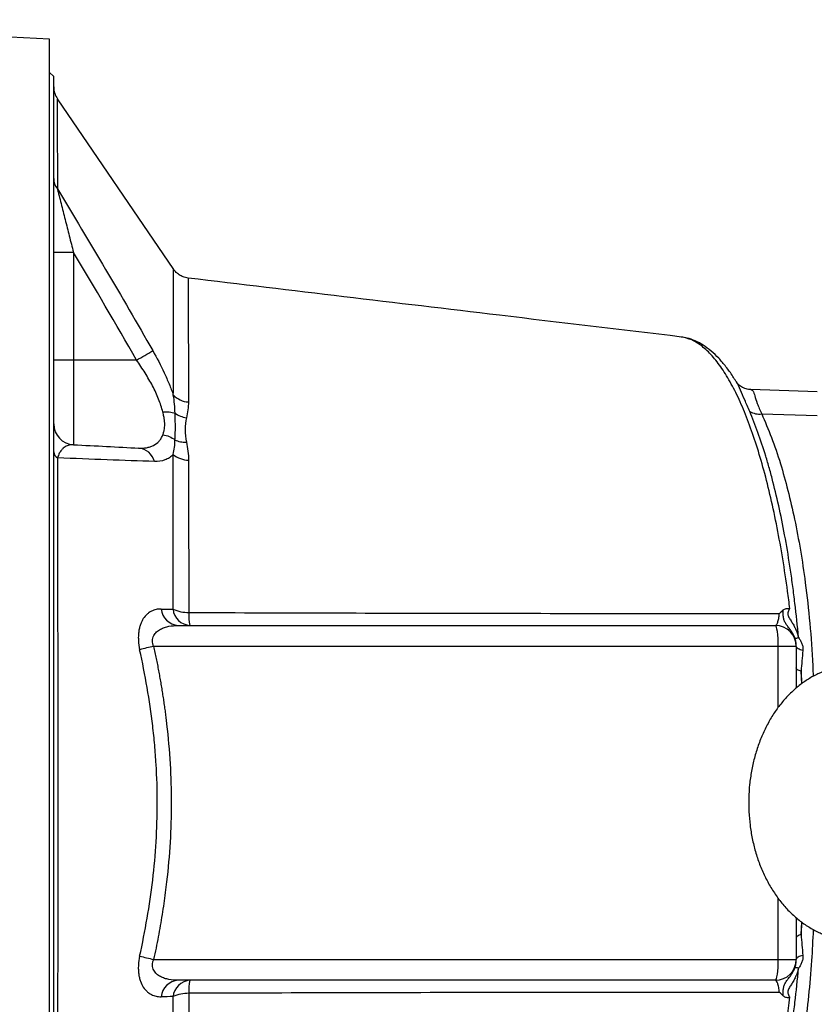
# Model space of a CAD drawing. Header units: millimetres. Extents: x 1645 to 4506, y 2573 to 3631.
# Tile 9 of 10: x 3784 to 4165, y 3040 to 3512. Entities that reach past the tile are written whole.
import ezdxf

# ---------------------------------------------------------------- set-up
doc = ezdxf.new("R2010")
doc.units = ezdxf.units.MM
doc.header["$LTSCALE"] = 2

msp = doc.modelspace()

# ---------------------------------------------------------------- linework, layer by layer
at = {"color": 7, "linetype": 'Continuous', "lineweight": 25}
for p, q in [((3797.94, 3502.46), (3615.16, 3511.73)), ((3797.94, 2770.48), (3797.94, 3502.46)), ((3799.94, 3484.47), (3797.94, 3486.47)), ((3799.94, 2788.47), (3799.94, 3484.47)), ((3857.47, 3392.06), (3801.8, 3473.74)), ((3809.42, 3400.25), (3799.94, 3400.25)), ((3809.42, 3400.25), (3809.42, 3348.6)), ((3864.46, 3387.69), (3864.46, 3387.69)), ((4100.93, 3359.65), (4100.8, 3359.69)), ((3809.42, 3348.6), (3799.94, 3348.6)), ((3809.42, 3348.6), (3809.42, 3308.1)), ((3839.7, 3348.6), (3809.42, 3348.6)), ((4165.94, 3333.44), (4134.12, 3334.56)), ((4139.41, 3322.84), (4165.94, 3322.06)), ((3859.54, 3221.47), (4145.94, 3221.47)), ((4147.33, 3211.47), (3847.86, 3211.47)), ((4155.94, 3211.47), (4147.33, 3211.47)), ((4155.94, 3211.47), (4155.94, 3191.44)), ((4155.94, 3081.47), (4155.94, 3061.47)), ((3847.86, 3061.47), (4147.33, 3061.47)), ((4147.33, 3061.47), (4155.94, 3061.47)), ((4145.94, 3051.47), (3859.54, 3051.47))]:
    msp.add_line(p, q, dxfattribs=at)
at = {"color": 8, "linetype": 'Continuous', "lineweight": 25}
for p, q in [((4147.33, 3182.18), (4147.33, 3211.47)), ((4158.59, 3193.56), (4158.28, 3199.58)), ((4158.28, 3199.58), (4158.48, 3193.48)), ((4147.33, 3061.47), (4147.33, 3090.66)), ((4158.49, 3079.46), (4158.28, 3073.36)), ((4158.28, 3073.36), (4158.57, 3079.39))]:
    msp.add_line(p, q, dxfattribs=at)
at = {"color": 7, "linetype": 'Continuous', "lineweight": 25, "flags": 128}
for points in [[(4147.33, 3211.47), (4147.31, 3213.42), (4147.23, 3215.3), (4147.1, 3217.02), (4146.92, 3218.54), (4146.71, 3219.78), (4146.47, 3220.71), (4146.21, 3221.28), (4145.94, 3221.47)], [(4159.14, 3209.51), (4158.44, 3209.67), (4157.82, 3209.86), (4157.27, 3210.09), (4156.8, 3210.34), (4156.43, 3210.62), (4156.16, 3210.91), (4156, 3211.21), (4155.94, 3211.51)], [(4158.28, 3199.58), (4157.76, 3199.73), (4157.3, 3199.9), (4156.89, 3200.09), (4156.56, 3200.29), (4156.29, 3200.5), (4156.1, 3200.72), (4155.98, 3200.95), (4155.94, 3201.18)], [(4158.28, 3073.36), (4157.76, 3073.2), (4157.3, 3073.03), (4156.89, 3072.85), (4156.56, 3072.65), (4156.29, 3072.43), (4156.1, 3072.21), (4155.98, 3071.99), (4155.94, 3071.75)], [(4159.14, 3063.43), (4158.44, 3063.27), (4157.82, 3063.07), (4157.27, 3062.85), (4156.8, 3062.6), (4156.43, 3062.32), (4156.16, 3062.03), (4156, 3061.73), (4155.94, 3061.42)], [(4145.94, 3051.47), (4146.21, 3051.66), (4146.47, 3052.23), (4146.71, 3053.15), (4146.92, 3054.4), (4147.1, 3055.91), (4147.23, 3057.64), (4147.31, 3059.52), (4147.33, 3061.47)]]:
    msp.add_lwpolyline(points, dxfattribs=at)
at = {"color": 7, "linetype": 'Continuous', "lineweight": 25}
for centre, radius, start, end in [((3809.94, 3479.55), 10, 180.0013, 215.5543), ((3807.91, 3435.68), 7.97, 180.4014, 218.8062), ((3755.13, 3499.14), 172.66, 299.3265, 302.3021), ((3865.1, 3339.39), 10.83, 223.973, 267.0612), ((4138.3, 3332.52), 9.74, 241.3418, 276.4972), ((3809.94, 3318.09), 10, 180, 267), ((3803.58, 3304.96), 3.65, 185.3782, 240.9176), ((3839.85, 3297.75), 8.76, 15.2189, 84.7408), ((3864.89, 3312.36), 11.72, 229.3789, 268.5242), ((3860.22, 3230.28), 8.83, 186.041, 265.6078), ((3865.92, 3230.27), 8.83, 186.5045, 265.7105), ((3864.52, 3245.73), 18.03, 245.8673, 270.5459), ((3886.34, 3226.52), 21.67, 176.8996, 193.4905), ((4145.94, 3211.47), 10, 0, 90), ((4155.86, 3218.86), 3.4, 259.8786, 290.116), ((3889.09, 3022.25), 193.66, 102.2935, 104.3309), ((3889.09, 3250.69), 193.66, 255.6692, 257.7066), ((4145.94, 3061.47), 10, 270, 0), ((4155.86, 3054.08), 3.4, 69.884, 100.1214), ((3860.22, 3042.66), 8.83, 94.3923, 173.9591), ((3865.92, 3042.66), 8.83, 94.2895, 173.4955), ((3886.34, 3046.41), 21.67, 166.5095, 183.1004), ((3864.52, 3027.21), 18.03, 89.4541, 114.1328)]:
    msp.add_arc(centre, radius, start, end, dxfattribs=at)
at = {"color": 8, "linetype": 'Continuous', "lineweight": 25}
for points, knots in [([(3801.68, 3473.65), (3801.68, 3473.65), (3801.68, 3473.64), (3801.68, 3471.08), (3801.68, 3467.13), (3801.68, 3462.47), (3801.68, 3456.65), (3801.69, 3449.62), (3801.69, 3441.15), (3801.7, 3434.31), (3801.7, 3430.69)], [0, 0, 0, 0, 0.113797, 0.282363, 0.398435, 0.514506, 0.630989, 0.74874, 0.866922, 1, 1, 1, 1]), ([(3857.3, 3331.87), (3857.31, 3335.89), (3857.32, 3343.94), (3857.34, 3354.62), (3857.35, 3364.2), (3857.36, 3372.73), (3857.37, 3379.97), (3857.37, 3385.8), (3857.38, 3389.81), (3857.38, 3391.99), (3857.38, 3391.99), (3857.38, 3392)], [0, 0, 0, 0, 0.10758, 0.21516, 0.325134, 0.435108, 0.554408, 0.673707, 0.796375, 0.919041, 1, 1, 1, 1]), ([(3864.46, 3387.69), (3864.46, 3387.69), (3864.46, 3387.71), (3864.46, 3385.62), (3864.46, 3381.79), (3864.47, 3376.07), (3864.48, 3368.89), (3864.49, 3360.54), (3864.5, 3351.24), (3864.52, 3340.7), (3864.53, 3332.62), (3864.54, 3328.57)], [0, 0, 0, 0, 0.08265, 0.201697, 0.320747, 0.44318, 0.565615, 0.673021, 0.780426, 0.890213, 1, 1, 1, 1]), ([(4152.88, 3229.61), (4152.53, 3232.37), (4151.49, 3240.53), (4149.51, 3253.58), (4146.83, 3268.56), (4143.81, 3282.73), (4140.49, 3295.95), (4136.93, 3308.01), (4133.13, 3318.97), (4129.1, 3328.79), (4124.81, 3337.48), (4120.32, 3344.86), (4115.62, 3350.92), (4110.78, 3355.48), (4105.86, 3358.61), (4102.56, 3359.31), (4100.93, 3359.65)], [0, 0, 0, 0, 0.03618, 0.107131, 0.178082, 0.251032, 0.323985, 0.395999, 0.468015, 0.54191, 0.615808, 0.691797, 0.767787, 0.845792, 0.923796, 1, 1, 1, 1]), ([(4133.63, 3323.97), (4132.82, 3325.88), (4131.2, 3329.71), (4129.2, 3334.38), (4127.88, 3337.36), (4127.06, 3338.45), (4126.96, 3338.59)], [0, 0, 0, 0, 0.3157203, 0.6339705, 0.9544013, 1, 1, 1, 1]), ([(4134.14, 3334.52), (4134.54, 3334.38), (4135.37, 3334.08), (4136.03, 3331.73), (4137.03, 3328.07), (4138.61, 3324.6), (4139.41, 3322.84)], [0, 0, 0, 0, 0.2422, 0.502953, 0.748148, 1, 1, 1, 1]), ([(4139.41, 3322.84), (4140.98, 3319.18), (4144.14, 3311.87), (4148.31, 3299.5), (4152.01, 3286.35), (4155.21, 3272.5), (4158.01, 3257.71), (4160.51, 3241.15), (4162.51, 3222.63), (4163.74, 3207.51), (4164, 3198.76), (4164.05, 3197.05)], [0, 0, 0, 0, 0.1230704, 0.2461369, 0.3593413, 0.4729197, 0.5864814, 0.6996632, 0.8332955, 0.9672553, 1, 1, 1, 1]), ([(4164.09, 3075.8), (4163.85, 3070.8), (4163.32, 3059.94), (4161.88, 3043.89), (4159.71, 3025.83), (4156.63, 3007.11), (4152.51, 2988.26), (4148.11, 2972.72), (4143.71, 2960.02), (4140.84, 2953.41), (4139.41, 2950.1)], [0, 0, 0, 0, 0.096702, 0.209961, 0.322819, 0.473822, 0.625288, 0.776325, 0.888161, 1, 1, 1, 1]), ([(4100.93, 2913.44), (4102.05, 2913.58), (4104.9, 2913.93), (4109.49, 2916.5), (4114.67, 2920.93), (4119.45, 2926.83), (4123.8, 2933.71), (4127.74, 2941.26), (4131.6, 2950.06), (4135.32, 2960.07), (4138.97, 2971.59), (4142.49, 2984.67), (4145.85, 2999.45), (4148.89, 3015.56), (4151.22, 3030.36), (4152.43, 3039.87), (4152.88, 3043.33)], [0, 0, 0, 0, 0.052171, 0.13317, 0.215997, 0.299451, 0.365857, 0.434126, 0.502762, 0.572569, 0.642793, 0.719197, 0.796181, 0.875043, 0.954575, 1, 1, 1, 1])]:
    msp.add_open_spline(points, degree=3, knots=knots, dxfattribs=at)
at = {"color": 7, "linetype": 'Continuous', "lineweight": 25}
for points, knots in [([(3801.7, 3430.69), (3801.82, 3430.22), (3801.95, 3429.69), (3802.23, 3428.57), (3802.38, 3427.99), (3802.83, 3426.2), (3803.14, 3424.96), (3803.78, 3422.44), (3804.1, 3421.16), (3804.76, 3418.58), (3805.09, 3417.28), (3806.08, 3413.37), (3806.75, 3410.76), (3808.08, 3405.51), (3808.75, 3402.88), (3809.42, 3400.25)], [0, 0, 0, 0, 0.0625, 0.0625, 0.125, 0.125, 0.25, 0.25, 0.375, 0.375, 0.5, 0.5, 0.75, 0.75, 1, 1, 1, 1]), ([(3801.7, 3430.69), (3809.49, 3417.88), (3817.21, 3405.02), (3832.47, 3379.2), (3840, 3366.24), (3847.4, 3353.19)], [0, 0, 0, 0, 0.5, 0.5, 1, 1, 1, 1]), ([(3864.49, 3387.96), (3864.01, 3388.01), (3862.79, 3388.13), (3861.02, 3388.88), (3859.33, 3389.99), (3858.17, 3391.09), (3857.66, 3391.84), (3857.49, 3392.08)], [0, 0, 0, 0, 0.171972, 0.436632, 0.676314, 0.894545, 1, 1, 1, 1]), ([(4100.94, 3359.69), (4071.83, 3363.16), (3993.01, 3372.57), (3914.19, 3381.97), (3864.48, 3387.9)], [0, 0, 0, 0, 0.36928, 1, 1, 1, 1]), ([(4126.95, 3338.59), (4126.49, 3339.35), (4124.98, 3341.86), (4122.27, 3345.53), (4118.82, 3349.59), (4115.21, 3353.03), (4111.47, 3355.82), (4107.63, 3357.88), (4104.07, 3359.2), (4101.77, 3359.51), (4100.81, 3359.64)], [0, 0, 0, 0, 0.062342, 0.205246, 0.349301, 0.493498, 0.635803, 0.773839, 0.90577, 1, 1, 1, 1]), ([(3847.4, 3353.19), (3849.39, 3349.68), (3851.24, 3346.14), (3853.74, 3340.79), (3854.54, 3339), (3856.02, 3335.4), (3856.7, 3333.62), (3857.3, 3331.87)], [0, 0, 0, 0, 0.5, 0.5, 0.75, 0.75, 1, 1, 1, 1]), ([(3852.26, 3323.8), (3852.02, 3324.8), (3851.72, 3325.82), (3851.05, 3327.86), (3850.67, 3328.89), (3849.84, 3330.97), (3849.39, 3332.01), (3848.41, 3334.12), (3847.89, 3335.18), (3846.23, 3338.36), (3845.02, 3340.44), (3842.47, 3344.56), (3841.12, 3346.59), (3839.7, 3348.6)], [0, 0, 0, 0, 0.125, 0.125, 0.25, 0.25, 0.375, 0.375, 0.5, 0.5, 0.75, 0.75, 1, 1, 1, 1]), ([(4134.14, 3334.5), (4133.76, 3334.51), (4132.69, 3334.53), (4130.69, 3335.2), (4128.79, 3336.41), (4127.56, 3337.71), (4127.19, 3338.32), (4127.03, 3338.56)], [0, 0, 0, 0, 0.133383, 0.383022, 0.627111, 0.847575, 1, 1, 1, 1]), ([(3864.54, 3328.57), (3864.54, 3327.33), (3864.43, 3326.08), (3864.06, 3323.57), (3863.81, 3322.31), (3863.55, 3321.03)], [0, 0, 0, 0, 0.5, 0.5, 1, 1, 1, 1]), ([(3852.26, 3323.8), (3853.32, 3323.91), (3854.38, 3323.91), (3856.37, 3323.72), (3857.3, 3323.52), (3858.11, 3323.23)], [0, 0, 0, 0, 0.5, 0.5, 1, 1, 1, 1]), ([(3852.27, 3312.84), (3852.33, 3313.01), (3852.44, 3313.32), (3852.59, 3313.79), (3852.73, 3314.25), (3852.84, 3314.7), (3853, 3315.4), (3853.15, 3316.39), (3853.22, 3317.74), (3853.15, 3319.15), (3852.97, 3320.44), (3852.75, 3321.61), (3852.53, 3322.65), (3852.35, 3323.4), (3852.26, 3323.8)], [0, 0, 0, 0, 0.056515, 0.109735, 0.159667, 0.206317, 0.249696, 0.377352, 0.499103, 0.621321, 0.749708, 0.823789, 0.907209, 1, 1, 1, 1]), ([(3858.1, 3310.38), (3858.15, 3311.35), (3858.2, 3312.35), (3858.27, 3314.41), (3858.29, 3315.45), (3858.29, 3317.6), (3858.27, 3318.69), (3858.2, 3320.92), (3858.16, 3322.06), (3858.11, 3323.23)], [0, 0, 0, 0, 0.25, 0.25, 0.5, 0.5, 0.75, 0.75, 1, 1, 1, 1]), ([(3858.11, 3323.23), (3858.88, 3322.67), (3859.74, 3322.2), (3861.58, 3321.46), (3862.56, 3321.19), (3863.55, 3321.03)], [0, 0, 0, 0, 0.5, 0.5, 1, 1, 1, 1]), ([(4157.03, 3215.66), (4156.52, 3221.24), (4155.95, 3226.73), (4154.99, 3234.82), (4154.65, 3237.5), (4153.95, 3242.81), (4153.58, 3245.44), (4151.66, 3258.36), (4149.89, 3268.07), (4146.93, 3281.73), (4145.88, 3286.13), (4144.24, 3292.51), (4143.68, 3294.6), (4142.52, 3298.7), (4141.93, 3300.71), (4140.13, 3306.6), (4138.89, 3310.34), (4136.32, 3317.44), (4135, 3320.8), (4133.63, 3323.97)], [0, 0, 0, 0, 0.125, 0.125, 0.1875, 0.1875, 0.25, 0.25, 0.5, 0.5, 0.625, 0.625, 0.6875, 0.6875, 0.75, 0.75, 0.875, 0.875, 1, 1, 1, 1]), ([(3863.55, 3321.03), (3863.18, 3319.18), (3862.99, 3317.27), (3862.99, 3313.35), (3863.19, 3311.34), (3863.57, 3309.3)], [0, 0, 0, 0, 0.5, 0.5, 1, 1, 1, 1]), ([(3840.66, 3306.47), (3841.98, 3306.4), (3843.24, 3306.46), (3845.02, 3306.76), (3845.6, 3306.9), (3846.71, 3307.25), (3847.25, 3307.47), (3848.76, 3308.23), (3849.67, 3308.9), (3850.82, 3310.18), (3851.17, 3310.66), (3851.79, 3311.69), (3852.05, 3312.24), (3852.27, 3312.84)], [0, 0, 0, 0, 0.25, 0.25, 0.375, 0.375, 0.5, 0.5, 0.75, 0.75, 0.875, 0.875, 1, 1, 1, 1]), ([(3852.27, 3312.84), (3853.33, 3312.7), (3854.38, 3312.42), (3856.36, 3311.58), (3857.29, 3311.03), (3858.1, 3310.38)], [0, 0, 0, 0, 0.5, 0.5, 1, 1, 1, 1]), ([(3809.42, 3308.1), (3808.76, 3308.14), (3808.09, 3308.08), (3806.78, 3307.77), (3806.12, 3307.51), (3805.14, 3306.91), (3804.81, 3306.68), (3804.17, 3306.11), (3803.85, 3305.79), (3803.37, 3305.2), (3803.22, 3304.98), (3802.91, 3304.51), (3802.76, 3304.25), (3802.46, 3303.68), (3802.32, 3303.36), (3802.05, 3302.64), (3801.92, 3302.25), (3801.8, 3301.76)], [0, 0, 0, 0, 0.25, 0.25, 0.5, 0.5, 0.625, 0.625, 0.75, 0.75, 0.8125, 0.8125, 0.875, 0.875, 0.9375, 0.9375, 1, 1, 1, 1]), ([(3858.1, 3310.38), (3858.87, 3310), (3859.74, 3309.71), (3861.59, 3309.35), (3862.57, 3309.27), (3863.57, 3309.3)], [0, 0, 0, 0, 0.5, 0.5, 1, 1, 1, 1]), ([(3863.57, 3309.3), (3863.83, 3307.88), (3864.09, 3306.46), (3864.47, 3303.57), (3864.59, 3302.11), (3864.59, 3300.64)], [0, 0, 0, 0, 0.5, 0.5, 1, 1, 1, 1]), ([(3857.26, 3303.46), (3856.7, 3302.84), (3856.08, 3302.32), (3855.09, 3301.65), (3854.74, 3301.44), (3854.03, 3301.08), (3853.66, 3300.92), (3851.76, 3300.22), (3850.1, 3299.98), (3848.31, 3300.04)], [0, 0, 0, 0, 0.25, 0.25, 0.375, 0.375, 0.5, 0.5, 1, 1, 1, 1]), ([(3857.15, 3229.27), (3857.16, 3236.13), (3857.17, 3242.81), (3857.18, 3255.83), (3857.19, 3262.17), (3857.22, 3280.71), (3857.24, 3292.42), (3857.26, 3303.46)], [0, 0, 0, 0, 0.25, 0.25, 0.5, 0.5, 1, 1, 1, 1]), ([(3801.8, 3301.76), (3801.81, 3289.12), (3801.82, 3276.16), (3801.84, 3249.62), (3801.84, 3236.05), (3801.85, 3215.22), (3801.86, 3208.2), (3801.86, 3197.55), (3801.86, 3193.98), (3801.86, 3186.84), (3801.86, 3183.27), (3801.87, 3165.42), (3801.87, 3151.13), (3801.87, 3122.54), (3801.87, 3108.23), (3801.86, 3086.76), (3801.86, 3079.59), (3801.86, 3065.36), (3801.85, 3058.28), (3801.84, 3037.31), (3801.84, 3023.64), (3801.82, 3003.59), (3801.82, 2996.99), (3801.81, 2987.2), (3801.81, 2983.95), (3801.81, 2977.52), (3801.8, 2974.33), (3801.8, 2971.17)], [0, 0, 0, 0, 0.125, 0.125, 0.25, 0.25, 0.3125, 0.3125, 0.34375, 0.34375, 0.375, 0.375, 0.5, 0.5, 0.625, 0.625, 0.6875, 0.6875, 0.75, 0.75, 0.875, 0.875, 0.9375, 0.9375, 0.96875, 0.96875, 1, 1, 1, 1]), ([(3848.31, 3300.04), (3840.92, 3300.29), (3833.31, 3300.56), (3817.77, 3301.14), (3809.84, 3301.44), (3801.8, 3301.76)], [0, 0, 0, 0, 0.5, 0.5, 1, 1, 1, 1]), ([(3864.59, 3300.64), (3864.61, 3289.83), (3864.62, 3278.34), (3864.65, 3260.1), (3864.66, 3253.85), (3864.67, 3244.22), (3864.68, 3240.96), (3864.69, 3234.38), (3864.69, 3231.05), (3864.69, 3227.7)], [0, 0, 0, 0, 0.5, 0.5, 0.75, 0.75, 0.875, 0.875, 1, 1, 1, 1]), ([(3851.43, 3229.35), (3850.61, 3229.36), (3849.8, 3229.28), (3848.25, 3228.94), (3847.5, 3228.67), (3846.41, 3228.12), (3846.06, 3227.91), (3845.37, 3227.44), (3845.03, 3227.17), (3844.06, 3226.28), (3843.46, 3225.58), (3842.65, 3224.34), (3842.4, 3223.9), (3841.93, 3222.94), (3841.72, 3222.43), (3841.34, 3221.35), (3841.17, 3220.78), (3840.89, 3219.58), (3840.78, 3218.95), (3840.61, 3217.66), (3840.56, 3216.99), (3840.51, 3215.62), (3840.52, 3214.9), (3840.64, 3212.76), (3840.84, 3211.32), (3841.16, 3209.88)], [0, 0, 0, 0, 0.125, 0.125, 0.25, 0.25, 0.3125, 0.3125, 0.375, 0.375, 0.5, 0.5, 0.5625, 0.5625, 0.625, 0.625, 0.6875, 0.6875, 0.75, 0.75, 0.8125, 0.8125, 0.875, 0.875, 1, 1, 1, 1]), ([(3864.69, 3227.7), (3912.33, 3227.54), (3959.77, 3227.41), (4030.64, 3227.3), (4054.2, 3227.28), (4101.16, 3227.26), (4124.56, 3227.27), (4147.87, 3227.29)], [0, 0, 0, 0, 0.5, 0.5, 0.75, 0.75, 1, 1, 1, 1]), ([(4145.94, 3221.47), (4146.14, 3221.47), (4146.33, 3221.6), (4146.61, 3221.98), (4146.71, 3222.14), (4146.89, 3222.52), (4146.98, 3222.74), (4147.23, 3223.49), (4147.39, 3224.1), (4147.66, 3225.56), (4147.78, 3226.38), (4147.87, 3227.29)], [0, 0, 0, 0, 0.25, 0.25, 0.375, 0.375, 0.5, 0.5, 0.75, 0.75, 1, 1, 1, 1]), ([(4155.26, 3215.51), (4155.04, 3216.12), (4154.78, 3216.73), (4154.15, 3217.91), (4153.79, 3218.47), (4153.03, 3219.54), (4152.63, 3220.05), (4151.86, 3221.04), (4151.49, 3221.52), (4150.85, 3222.49), (4150.57, 3222.98), (4150.13, 3224.01), (4149.96, 3224.56), (4149.72, 3225.71), (4149.65, 3226.32), (4149.61, 3227.59), (4149.64, 3228.24), (4149.73, 3228.9)], [0, 0, 0, 0, 0.125, 0.125, 0.25, 0.25, 0.375, 0.375, 0.5, 0.5, 0.625, 0.625, 0.75, 0.75, 0.875, 0.875, 1, 1, 1, 1]), ([(4149.73, 3228.9), (4149.93, 3229.08), (4150.15, 3229.22), (4150.64, 3229.45), (4150.9, 3229.53), (4151.72, 3229.68), (4152.31, 3229.67), (4152.88, 3229.61)], [0, 0, 0, 0, 0.25, 0.25, 0.5, 0.5, 1, 1, 1, 1]), ([(4152.88, 3229.61), (4152.69, 3229.38), (4152.51, 3229.13), (4152.21, 3228.6), (4152.08, 3228.32), (4151.93, 3227.73), (4151.9, 3227.42), (4151.94, 3226.8), (4152, 3226.5), (4152.29, 3225.61), (4152.6, 3225.06), (4153.27, 3223.97), (4153.62, 3223.43), (4154.31, 3222.32), (4154.65, 3221.75), (4155.26, 3220.6), (4155.55, 3220), (4156.06, 3218.79), (4156.29, 3218.17), (4156.7, 3216.92), (4156.87, 3216.3), (4157.03, 3215.66)], [0, 0, 0, 0, 0.0625, 0.0625, 0.125, 0.125, 0.1875, 0.1875, 0.25, 0.25, 0.375, 0.375, 0.5, 0.5, 0.625, 0.625, 0.75, 0.75, 0.875, 0.875, 1, 1, 1, 1]), ([(3847.86, 3211.47), (3847.67, 3211.9), (3847.52, 3212.34), (3847.32, 3213.25), (3847.27, 3213.72), (3847.28, 3214.63), (3847.34, 3215.06), (3847.56, 3215.88), (3847.71, 3216.27), (3848.27, 3217.34), (3848.75, 3217.92), (3849.86, 3218.92), (3850.46, 3219.33), (3851.73, 3220.01), (3852.4, 3220.29), (3853.76, 3220.75), (3854.46, 3220.93), (3856.58, 3221.35), (3858.05, 3221.47), (3859.54, 3221.47)], [0, 0, 0, 0, 0.0625, 0.0625, 0.125, 0.125, 0.1875, 0.1875, 0.25, 0.25, 0.375, 0.375, 0.5, 0.5, 0.625, 0.625, 0.75, 0.75, 1, 1, 1, 1]), ([(4155.94, 3211.51), (4155.94, 3212.17), (4155.88, 3212.82), (4155.71, 3213.82), (4155.65, 3214.15), (4155.48, 3214.82), (4155.38, 3215.16), (4155.26, 3215.51)], [0, 0, 0, 0, 0.5, 0.5, 0.75, 0.75, 1, 1, 1, 1]), ([(4157.03, 3215.66), (4157.37, 3215.21), (4157.69, 3214.74), (4158.25, 3213.75), (4158.5, 3213.22), (4158.89, 3212.17), (4159.03, 3211.62), (4159.18, 3210.55), (4159.19, 3210.03), (4159.14, 3209.51)], [0, 0, 0, 0, 0.25, 0.25, 0.5, 0.5, 0.75, 0.75, 1, 1, 1, 1]), ([(3841.16, 3063.05), (3843.83, 3075.12), (3845.96, 3087.25), (3848.12, 3105.59), (3848.68, 3111.73), (3849.42, 3124.05), (3849.61, 3130.24), (3849.61, 3142.6), (3849.43, 3148.78), (3848.87, 3158.03), (3848.64, 3161.12), (3848.09, 3167.27), (3847.77, 3170.35), (3845.96, 3185.67), (3843.83, 3197.82), (3841.16, 3209.88)], [0, 0, 0, 0, 0.25, 0.25, 0.375, 0.375, 0.5, 0.5, 0.625, 0.625, 0.6875, 0.6875, 0.75, 0.75, 1, 1, 1, 1]), ([(3847.86, 3211.47), (3848.07, 3210.49), (3848.49, 3208.54), (3849.09, 3205.62), (3849.67, 3202.71), (3850.22, 3199.81), (3850.75, 3196.92), (3851.25, 3194.04), (3851.73, 3191.17), (3852.19, 3188.32), (3852.62, 3185.47), (3853.03, 3182.64), (3853.41, 3179.81), (3853.77, 3177), (3854.74, 3168.82), (3855.92, 3155.31), (3856.48, 3136.43), (3855.92, 3117.56), (3854.67, 3103.26), (3853.46, 3093.47), (3852.74, 3088.23), (3851.93, 3082.95), (3851.04, 3077.63), (3850.07, 3072.27), (3849.01, 3066.88), (3848.24, 3063.28), (3847.86, 3061.47)], [0, 0, 0, 0, 0.019837, 0.039569, 0.059198, 0.078724, 0.098149, 0.117473, 0.136699, 0.155826, 0.174857, 0.193792, 0.212632, 0.231379, 0.250034, 0.376074, 0.500303, 0.624384, 0.750276, 0.784953, 0.819949, 0.855274, 0.890934, 0.926937, 0.96329, 1, 1, 1, 1]), ([(4184.5, 3202.47), (4183.36, 3202.44), (4180.53, 3202.37), (4176.03, 3201.69), (4171.09, 3200.34), (4166.31, 3198.4), (4161.71, 3195.87), (4157.32, 3192.78), (4153.19, 3189.15), (4149.35, 3185), (4145.84, 3180.37), (4142.7, 3175.29), (4139.96, 3169.83), (4137.66, 3164.04), (4135.8, 3157.97), (4134.42, 3151.7), (4133.51, 3145.29), (4133.1, 3138.79), (4133.17, 3132.26), (4133.73, 3125.77), (4134.78, 3119.37), (4136.31, 3113.12), (4138.32, 3107.07), (4140.81, 3101.29), (4143.74, 3095.83), (4147.12, 3090.77), (4150.9, 3086.15), (4155.05, 3082.05), (4159.51, 3078.51), (4164.24, 3075.58), (4169.16, 3073.29), (4174.21, 3071.67), (4179.34, 3070.66), (4182.79, 3070.53), (4184.5, 3070.47)], [0, 0, 0, 0, 0.019933, 0.049512, 0.079087, 0.108801, 0.138787, 0.169142, 0.199922, 0.231134, 0.262735, 0.294648, 0.326783, 0.359054, 0.391394, 0.423752, 0.456114, 0.488483, 0.520871, 0.553294, 0.585767, 0.618307, 0.650926, 0.683623, 0.716376, 0.74912, 0.781769, 0.814209, 0.846317, 0.877986, 0.909153, 0.939816, 0.970029, 1, 1, 1, 1]), ([(3841.16, 3063.05), (3840.84, 3061.61), (3840.63, 3060.17), (3840.52, 3058.03), (3840.51, 3057.32), (3840.56, 3055.94), (3840.61, 3055.28), (3840.78, 3053.99), (3840.89, 3053.36), (3841.17, 3052.15), (3841.34, 3051.58), (3841.91, 3049.97), (3842.38, 3049.02), (3843.46, 3047.35), (3844.06, 3046.65), (3845.03, 3045.77), (3845.37, 3045.5), (3846.06, 3045.02), (3846.42, 3044.81), (3847.51, 3044.26), (3848.26, 3044), (3849.81, 3043.66), (3850.61, 3043.58), (3851.43, 3043.59)], [0, 0, 0, 0, 0.125, 0.125, 0.1875, 0.1875, 0.25, 0.25, 0.3125, 0.3125, 0.375, 0.375, 0.5, 0.5, 0.625, 0.625, 0.6875, 0.6875, 0.75, 0.75, 0.875, 0.875, 1, 1, 1, 1]), ([(4159.14, 3063.43), (4159.19, 3062.91), (4159.18, 3062.38), (4159.03, 3061.31), (4158.89, 3060.77), (4158.5, 3059.72), (4158.26, 3059.2), (4157.69, 3058.2), (4157.37, 3057.73), (4157.03, 3057.27)], [0, 0, 0, 0, 0.25, 0.25, 0.5, 0.5, 0.75, 0.75, 1, 1, 1, 1]), ([(3859.54, 3051.47), (3858.05, 3051.47), (3856.6, 3051.59), (3854.47, 3052), (3853.76, 3052.18), (3852.4, 3052.64), (3851.74, 3052.92), (3850.47, 3053.6), (3849.85, 3054.02), (3849.03, 3054.76), (3848.78, 3055.03), (3848.3, 3055.62), (3848.08, 3055.95), (3847.71, 3056.66), (3847.56, 3057.04), (3847.34, 3057.87), (3847.28, 3058.31), (3847.27, 3059.22), (3847.32, 3059.67), (3847.52, 3060.58), (3847.67, 3061.04), (3847.86, 3061.47)], [0, 0, 0, 0, 0.25, 0.25, 0.375, 0.375, 0.5, 0.5, 0.625, 0.625, 0.6875, 0.6875, 0.75, 0.75, 0.8125, 0.8125, 0.875, 0.875, 0.9375, 0.9375, 1, 1, 1, 1]), ([(4133.63, 2948.97), (4136.36, 2955.31), (4138.93, 2962.4), (4143.74, 2978.14), (4145.93, 2986.64), (4149.89, 3004.86), (4151.66, 3014.59), (4153.58, 3027.56), (4153.96, 3030.19), (4154.66, 3035.49), (4155, 3038.16), (4155.95, 3046.24), (4156.52, 3051.71), (4157.03, 3057.27)], [0, 0, 0, 0, 0.25, 0.25, 0.5, 0.5, 0.75, 0.75, 0.8125, 0.8125, 0.875, 0.875, 1, 1, 1, 1]), ([(4149.73, 3044.04), (4149.64, 3044.7), (4149.61, 3045.35), (4149.65, 3046.61), (4149.72, 3047.22), (4149.96, 3048.38), (4150.13, 3048.92), (4150.57, 3049.96), (4150.85, 3050.45), (4151.49, 3051.42), (4151.86, 3051.9), (4152.63, 3052.89), (4153.03, 3053.39), (4153.79, 3054.46), (4154.15, 3055.03), (4154.78, 3056.21), (4155.04, 3056.82), (4155.26, 3057.43)], [0, 0, 0, 0, 0.125, 0.125, 0.25, 0.25, 0.375, 0.375, 0.5, 0.5, 0.625, 0.625, 0.75, 0.75, 0.875, 0.875, 1, 1, 1, 1]), ([(4157.03, 3057.27), (4156.87, 3056.64), (4156.7, 3056.01), (4156.29, 3054.77), (4156.06, 3054.15), (4155.55, 3052.93), (4155.26, 3052.34), (4154.65, 3051.18), (4154.31, 3050.62), (4153.62, 3049.51), (4153.27, 3048.97), (4152.6, 3047.88), (4152.29, 3047.32), (4152, 3046.44), (4151.94, 3046.13), (4151.9, 3045.52), (4151.93, 3045.21), (4152.08, 3044.62), (4152.21, 3044.33), (4152.51, 3043.81), (4152.69, 3043.56), (4152.88, 3043.33)], [0, 0, 0, 0, 0.125, 0.125, 0.25, 0.25, 0.375, 0.375, 0.5, 0.5, 0.625, 0.625, 0.75, 0.75, 0.8125, 0.8125, 0.875, 0.875, 0.9375, 0.9375, 1, 1, 1, 1]), ([(4155.26, 3057.43), (4155.38, 3057.78), (4155.48, 3058.12), (4155.65, 3058.79), (4155.71, 3059.12), (4155.88, 3060.11), (4155.94, 3060.77), (4155.94, 3061.42)], [0, 0, 0, 0, 0.25, 0.25, 0.5, 0.5, 1, 1, 1, 1]), ([(4147.87, 3045.65), (4147.78, 3046.55), (4147.67, 3047.37), (4147.46, 3048.46), (4147.39, 3048.8), (4147.23, 3049.42), (4147.15, 3049.7), (4146.89, 3050.45), (4146.71, 3050.83), (4146.33, 3051.34), (4146.14, 3051.47), (4145.94, 3051.47)], [0, 0, 0, 0, 0.25, 0.25, 0.375, 0.375, 0.5, 0.5, 0.75, 0.75, 1, 1, 1, 1]), ([(3857.26, 2969.48), (3857.25, 2972.23), (3857.25, 2975.04), (3857.24, 2980.75), (3857.23, 2983.66), (3857.22, 2992.47), (3857.21, 2998.51), (3857.19, 3010.88), (3857.18, 3017.22), (3857.17, 3030.21), (3857.16, 3036.86), (3857.15, 3043.66)], [0, 0, 0, 0, 0.125, 0.125, 0.25, 0.25, 0.5, 0.5, 0.75, 0.75, 1, 1, 1, 1]), ([(3864.69, 3045.24), (3864.69, 3038.54), (3864.68, 3032), (3864.66, 3019.23), (3864.65, 3012.99), (3864.63, 3000.83), (3864.62, 2994.9), (3864.61, 2986.23), (3864.61, 2983.38), (3864.6, 2977.76), (3864.59, 2975.01), (3864.59, 2972.3)], [0, 0, 0, 0, 0.25, 0.25, 0.5, 0.5, 0.75, 0.75, 0.875, 0.875, 1, 1, 1, 1]), ([(4147.87, 3045.65), (4124.56, 3045.67), (4101.18, 3045.68), (4065.97, 3045.66), (4054.22, 3045.65), (4030.67, 3045.63), (4018.87, 3045.61), (3983.44, 3045.56), (3959.76, 3045.51), (3912.29, 3045.39), (3888.51, 3045.32), (3864.69, 3045.24)], [0, 0, 0, 0, 0.25, 0.25, 0.375, 0.375, 0.5, 0.5, 0.75, 0.75, 1, 1, 1, 1]), ([(4149.73, 3044.04), (4149.93, 3043.86), (4150.15, 3043.71), (4150.64, 3043.49), (4150.9, 3043.41), (4151.72, 3043.25), (4152.31, 3043.27), (4152.88, 3043.33)], [0, 0, 0, 0, 0.25, 0.25, 0.5, 0.5, 1, 1, 1, 1])]:
    msp.add_open_spline(points, degree=3, knots=knots, dxfattribs=at)
for points in [[(3839.7, 3348.6), (3829.8, 3365.93), (3819.68, 3383.13), (3809.42, 3400.25)], [(3858.11, 3323.23), (3858.05, 3326.04), (3857.85, 3328.94), (3857.3, 3331.87)], [(3809.42, 3308.1), (3820.13, 3307.54), (3830.59, 3306.99), (3840.66, 3306.47)], [(3857.26, 3303.46), (3857.82, 3305.68), (3858.03, 3307.96), (3858.1, 3310.38)], [(3851.43, 3229.35), (3853.34, 3229.32), (3855.25, 3229.3), (3857.15, 3229.27)], [(4149.73, 3228.9), (4149.13, 3228.35), (4148.5, 3227.81), (4147.87, 3227.29)], [(4159.14, 3209.51), (4158.81, 3206.23), (4158.52, 3202.92), (4158.28, 3199.58)], [(4158.28, 3073.36), (4158.52, 3070.01), (4158.81, 3066.71), (4159.14, 3063.43)], [(3857.15, 3043.66), (3855.25, 3043.64), (3853.34, 3043.61), (3851.43, 3043.59)], [(4149.73, 3044.04), (4149.13, 3044.59), (4148.5, 3045.12), (4147.87, 3045.65)]]:
    msp.add_open_spline(points, degree=3, dxfattribs=at)

doc.saveas('drawing.dxf')
